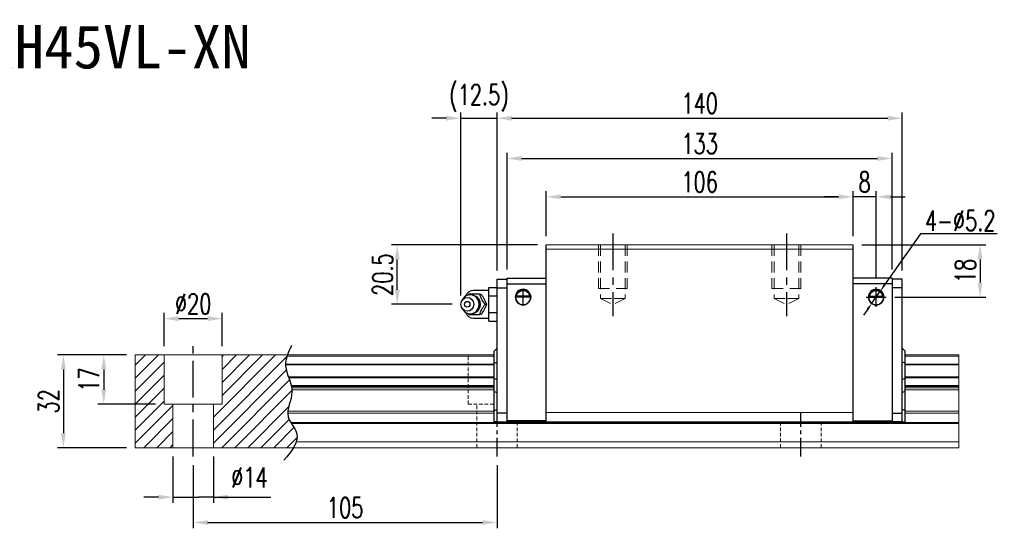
# Model space of a CAD drawing. Header units: millimetres. Extents: x 558 to 1098, y 594 to 1073.
# Tile 3 of 3: x 758 to 1098, y 594 to 769. Entities that reach past the tile are written whole.
import ezdxf
from ezdxf.enums import TextEntityAlignment as Align

# ---------------------------------------------------------------- set-up
doc = ezdxf.new("R2010")
doc.units = ezdxf.units.MM
doc.header["$PDSIZE"] = -1
for name, pattern in [('CENTER', [10.16, 6.35, -1.27, 1.27, -1.27]), ('DASHED', [0.75, 0.5, -0.25]), ('HIDDEN', [1.905, 1.27, -0.635])]:
    doc.linetypes.add(name, pattern=pattern)
for name, color, linetype in [('2', 7, 'Continuous'), ('CHA', 2, 'Continuous'), ('CL', 1, 'CENTER'), ('DIM', 4, 'Continuous'), ('HID', 2, 'DASHED'), ('OUT', 3, 'Continuous')]:
    doc.layers.add(name, color=color, linetype=linetype)
doc.styles.add('DIM-7', font='SIMPLEX.shx', dxfattribs={"width": 0.7, "bigfont": 'chineset.shx'})
doc.styles.add('T', font='kaiu.ttf')
doc.dimstyles.new('CNS', dxfattribs={"dimtxt": 3.5, "dimasz": 2.5, "dimexe": 1, "dimexo": 1.5, "dimgap": 0.09, "dimtad": 0, "dimdsep": 46, "dimtxsty": 'DIM-7', "dimcen": 0.09, "dimclrd": 1, "dimclre": 1, "dimclrt": 4, "dimadec": 0, "dimazin": 0, "dimtfac": 1, "dimtix": 1, "dimtmove": 2, "dimatfit": 3, "dimfxl": 1, "dimtvp": 0.971429, "dimtolj": 1, "dimarcsym": 0})
doc.dimstyles.new('CNSx1 (指線專用)', dxfattribs={"dimscale": 0.56, "dimtxt": 3.5, "dimasz": 2.5, "dimexe": 1, "dimexo": 1.5, "dimgap": 1, "dimtad": 1, "dimtih": 1, "dimtoh": 1, "dimdsep": 46, "dimtxsty": 'DIM-7', "dimcen": 0.09, "dimclrd": 256, "dimclre": 256, "dimclrt": 4, "dimadec": 0, "dimazin": 0, "dimtfac": 1, "dimtix": 1, "dimtmove": 1, "dimatfit": 3, "dimfxl": 1, "dimtvp": 0.971429, "dimtolj": 1, "dimarcsym": 0})

# ---------------------------------------------------------------- blocks, each defined once
blk = doc.blocks.new('*D14')
at = {"color": 7, "lineweight": -2}
for p, q in [((939.49, 694.74), (939.49, 710.33)), ((944.49, 708.33), (1040.49, 708.33)), ((1045.49, 694.74), (1045.49, 710.33))]:
    blk.add_line(p, q, dxfattribs=at)
at = {"color": 7}
for points in [[(944.49, 709.16), (944.49, 707.5), (939.49, 708.33)], [(1040.49, 709.16), (1040.49, 707.5), (1045.49, 708.33)]]:
    blk.add_solid(points, dxfattribs=at)
at = {"layer": 'DEFPOINTS', "color": 0}
for p in [(1045.49, 708.33), (939.49, 691.74), (1045.49, 691.74)]:
    blk.add_point(p, dxfattribs=at)
at = {"color": 7, "insert": (992.49, 713.43), "char_height": 7, "attachment_point": 5, "style": 'DIM-7'}
blk.add_mtext('\\A1;106', dxfattribs=at)
blk = doc.blocks.new('*D16')
at = {"color": 7, "lineweight": -2}
for p, q in [((1040.49, 708.33), (1035.49, 708.33)), ((1045.49, 694.74), (1045.49, 710.33)), ((1053.49, 708.33), (1045.49, 708.33)), ((1053.49, 680.16), (1053.49, 710.33)), ((1058.49, 708.33), (1063.49, 708.33))]:
    blk.add_line(p, q, dxfattribs=at)
at = {"color": 7}
for points in [[(1040.49, 709.16), (1040.49, 707.5), (1045.49, 708.33)], [(1058.49, 709.16), (1058.49, 707.5), (1053.49, 708.33)]]:
    blk.add_solid(points, dxfattribs=at)
at = {"layer": 'DEFPOINTS', "color": 0}
for p in [(1045.49, 708.33), (1045.49, 691.74), (1053.49, 677.16)]:
    blk.add_point(p, dxfattribs=at)
at = {"color": 7, "insert": (1049.49, 713.43), "char_height": 7, "attachment_point": 5, "style": 'DIM-7'}
blk.add_mtext('\\A1;8', dxfattribs=at)
blk = doc.blocks.new('*D17')
at = {"color": 7, "lineweight": -2}
for p, q in [((1048.49, 691.74), (1091.4, 691.74)), ((1089.4, 686.74), (1089.4, 678.74)), ((1059.91, 673.74), (1091.4, 673.74))]:
    blk.add_line(p, q, dxfattribs=at)
at = {"color": 7}
for points in [[(1088.56, 686.74), (1090.23, 686.74), (1089.4, 691.74)], [(1088.56, 678.74), (1090.23, 678.74), (1089.4, 673.74)]]:
    blk.add_solid(points, dxfattribs=at)
at = {"layer": 'DEFPOINTS', "color": 0}
for p in [(1045.49, 691.74), (1056.91, 673.74), (1089.4, 673.74)]:
    blk.add_point(p, dxfattribs=at)
at = {"color": 7, "insert": (1084.3, 682.74), "char_height": 7, "attachment_point": 5, "rotation": 90, "style": 'DIM-7'}
blk.add_mtext('\\A1;18', dxfattribs=at)
blk = doc.blocks.new('*D19')
at = {"color": 7, "lineweight": -2}
for p, q in [((817.49, 615.74), (817.49, 593.91)), ((922.49, 615.74), (922.49, 593.91)), ((822.49, 595.91), (917.49, 595.91))]:
    blk.add_line(p, q, dxfattribs=at)
at = {"color": 7}
for points in [[(822.49, 596.74), (822.49, 595.08), (817.49, 595.91)], [(917.49, 596.74), (917.49, 595.08), (922.49, 595.91)]]:
    blk.add_solid(points, dxfattribs=at)
at = {"layer": 'DEFPOINTS', "color": 0}
for p in [(817.49, 618.74), (922.49, 618.74), (922.49, 595.91)]:
    blk.add_point(p, dxfattribs=at)
at = {"color": 7, "insert": (869.99, 601.01), "char_height": 7, "attachment_point": 5, "style": 'DIM-7'}
blk.add_mtext('\\A1;105', dxfattribs=at)
blk = doc.blocks.new('*D20')
at = {"color": 7, "lineweight": -2}
for p, q in [((807.49, 656.74), (807.49, 668.29)), ((827.49, 656.74), (827.49, 668.29)), ((812.49, 666.29), (822.49, 666.29))]:
    blk.add_line(p, q, dxfattribs=at)
at = {"color": 7}
for points in [[(812.49, 667.12), (812.49, 665.45), (807.49, 666.29)], [(822.49, 667.12), (822.49, 665.45), (827.49, 666.29)]]:
    blk.add_solid(points, dxfattribs=at)
at = {"layer": 'DEFPOINTS', "color": 0}
for p in [(827.49, 666.29), (807.49, 653.74), (827.49, 653.74)]:
    blk.add_point(p, dxfattribs=at)
at = {"color": 7, "insert": (817.49, 671.39), "char_height": 7, "attachment_point": 5, "style": 'DIM-7'}
blk.add_mtext('\\A1;%%C20', dxfattribs=at)
blk = doc.blocks.new('*D21')
at = {"color": 7, "lineweight": -2}
for p, q in [((794.49, 653.74), (784.59, 653.74)), ((786.59, 648.74), (786.59, 641.74)), ((804.49, 636.74), (784.59, 636.74))]:
    blk.add_line(p, q, dxfattribs=at)
at = {"color": 7}
for points in [[(785.76, 648.74), (787.42, 648.74), (786.59, 653.74)], [(785.76, 641.74), (787.42, 641.74), (786.59, 636.74)]]:
    blk.add_solid(points, dxfattribs=at)
at = {"layer": 'DEFPOINTS', "color": 0}
for p in [(797.49, 653.74), (786.59, 636.74), (807.49, 636.74)]:
    blk.add_point(p, dxfattribs=at)
at = {"color": 7, "insert": (781.49, 645.24), "char_height": 7, "attachment_point": 5, "rotation": 90, "style": 'DIM-7'}
blk.add_mtext('\\A1;17', dxfattribs=at)
blk = doc.blocks.new('*D18')
at = {"color": 7, "lineweight": -2}
for p, q in [((794.49, 653.74), (770.63, 653.74)), ((772.63, 648.74), (772.63, 626.74)), ((794.49, 621.74), (770.63, 621.74))]:
    blk.add_line(p, q, dxfattribs=at)
at = {"color": 7}
for points in [[(771.8, 648.74), (773.46, 648.74), (772.63, 653.74)], [(771.8, 626.74), (773.46, 626.74), (772.63, 621.74)]]:
    blk.add_solid(points, dxfattribs=at)
at = {"layer": 'DEFPOINTS', "color": 0}
for p in [(797.49, 653.74), (772.63, 621.74), (797.49, 621.74)]:
    blk.add_point(p, dxfattribs=at)
at = {"color": 7, "insert": (767.53, 637.74), "char_height": 7, "attachment_point": 5, "rotation": 90, "style": 'DIM-7'}
blk.add_mtext('\\A1;32', dxfattribs=at)
blk = doc.blocks.new('*D22')
at = {"layer": 'DEFPOINTS', "color": 0}
for p in [(1058.99, 721.58), (925.99, 680.24), (1058.99, 680.24)]:
    blk.add_point(p, dxfattribs=at)
at = {"layer": 'DIM', "color": 7, "lineweight": -2}
for p, q in [((925.99, 683.24), (925.99, 723.58)), ((930.99, 721.58), (1053.99, 721.58)), ((1058.99, 683.24), (1058.99, 723.58))]:
    blk.add_line(p, q, dxfattribs=at)
at = {"layer": 'DIM', "color": 7}
for points in [[(930.99, 722.41), (930.99, 720.75), (925.99, 721.58)], [(1053.99, 722.41), (1053.99, 720.75), (1058.99, 721.58)]]:
    blk.add_solid(points, dxfattribs=at)
at = {"layer": 'DIM', "color": 7, "insert": (992.49, 726.68), "char_height": 7, "attachment_point": 5, "style": 'DIM-7'}
blk.add_mtext('\\A1;133', dxfattribs=at)
blk = doc.blocks.new('*D26')
at = {"color": 7, "lineweight": -2}
for p, q in [((810.49, 618.74), (810.49, 602.65)), ((824.49, 618.74), (824.49, 602.65)), ((805.49, 604.65), (800.49, 604.65)), ((810.49, 604.65), (815.49, 604.65)), ((815.49, 604.65), (819.49, 604.65)), ((824.49, 604.65), (819.49, 604.65)), ((824.49, 604.65), (844.35, 604.65)), ((829.49, 604.65), (834.49, 604.65))]:
    blk.add_line(p, q, dxfattribs=at)
at = {"color": 7}
for points in [[(805.49, 605.48), (805.49, 603.82), (810.49, 604.65)], [(829.49, 605.48), (829.49, 603.82), (824.49, 604.65)]]:
    blk.add_solid(points, dxfattribs=at)
at = {"layer": 'DEFPOINTS', "color": 0}
for p in [(810.49, 621.74), (824.49, 621.74), (824.49, 604.65)]:
    blk.add_point(p, dxfattribs=at)
at = {"color": 7, "insert": (836.92, 611.45), "char_height": 7, "attachment_point": 5, "style": 'DIM-7'}
blk.add_mtext('\\A1;%%C14', dxfattribs=at)
blk = doc.blocks.new('*D96')
at = {"layer": 'DEFPOINTS', "color": 0}
for p in [(1062.49, 735.48), (922.49, 679.89), (1062.49, 679.89)]:
    blk.add_point(p, dxfattribs=at)
at = {"layer": 'DIM', "color": 7, "lineweight": -2}
for p, q in [((922.49, 682.89), (922.49, 737.48)), ((927.49, 735.48), (1057.49, 735.48)), ((1062.49, 682.89), (1062.49, 737.48))]:
    blk.add_line(p, q, dxfattribs=at)
at = {"layer": 'DIM', "color": 7}
for points in [[(927.49, 736.31), (927.49, 734.64), (922.49, 735.48)], [(1057.49, 736.31), (1057.49, 734.64), (1062.49, 735.48)]]:
    blk.add_solid(points, dxfattribs=at)
at = {"layer": 'DIM', "color": 7, "insert": (992.49, 740.58), "char_height": 7, "attachment_point": 5, "style": 'DIM-7'}
blk.add_mtext('\\A1;140', dxfattribs=at)
blk = doc.blocks.new('*D97')
at = {"layer": 'DEFPOINTS', "color": 0}
for p in [(888.01, 691.74), (939.49, 691.74), (909.99, 671.24)]:
    blk.add_point(p, dxfattribs=at)
at = {"layer": 'DIM', "color": 7, "lineweight": -2}
for p, q in [((936.49, 691.74), (886.01, 691.74)), ((888.01, 676.24), (888.01, 686.74)), ((906.99, 671.24), (886.01, 671.24))]:
    blk.add_line(p, q, dxfattribs=at)
at = {"layer": 'DIM', "color": 7}
for points in [[(887.17, 686.74), (888.84, 686.74), (888.01, 691.74)], [(887.17, 676.24), (888.84, 676.24), (888.01, 671.24)]]:
    blk.add_solid(points, dxfattribs=at)
at = {"layer": 'DIM', "color": 7, "insert": (882.91, 681.49), "char_height": 7, "attachment_point": 5, "rotation": 90, "style": 'DIM-7'}
blk.add_mtext('\\A1;20.5', dxfattribs=at)
blk = doc.blocks.new('*D98')
at = {"color": 7, "lineweight": -2}
for p, q in [((904.99, 735.48), (899.99, 735.48)), ((909.99, 674.22), (909.99, 737.48)), ((909.99, 735.48), (922.49, 735.48)), ((922.49, 682.89), (922.49, 737.48)), ((927.49, 735.48), (932.49, 735.48))]:
    blk.add_line(p, q, dxfattribs=at)
at = {"color": 7}
for points in [[(904.99, 736.31), (904.99, 734.64), (909.99, 735.48)], [(927.49, 736.31), (927.49, 734.64), (922.49, 735.48)]]:
    blk.add_solid(points, dxfattribs=at)
at = {"layer": 'DEFPOINTS', "color": 0}
for p in [(922.49, 735.48), (922.49, 679.89), (909.99, 671.22)]:
    blk.add_point(p, dxfattribs=at)
at = {"color": 7, "insert": (916.24, 742.41), "char_height": 7, "attachment_point": 5, "style": 'DIM-7'}
blk.add_mtext('\\A1;(12.5)', dxfattribs=at)
blk = doc.blocks.new('*D148')
at = {"color": 0, "lineweight": -2}
for p, q in [((1068.82, 695.59), (1056.42, 677.91)), ((1095.25, 695.59), (1068.82, 695.59)), ((1051.99, 671.61), (1054.98, 675.86)), ((1050.56, 669.56), (1049.12, 667.51))]:
    blk.add_line(p, q, dxfattribs=at)
at = {"color": 0}
for points in [[(1056.08, 678.15), (1056.76, 677.67), (1054.98, 675.86)], [(1050.22, 669.8), (1050.9, 669.32), (1051.99, 671.61)]]:
    blk.add_solid(points, dxfattribs=at)
at = {"layer": 'DEFPOINTS', "color": 0}
for p in [(1054.98, 675.86), (1051.99, 671.61)]:
    blk.add_point(p, dxfattribs=at)
at = {"color": 0, "insert": (1082.54, 700.09), "char_height": 3.5, "attachment_point": 5, "style": 'DIM-7'}
blk.add_mtext('\\A1;{\\H2x;4-∅5.2}', dxfattribs=at)

msp = doc.modelspace()

# ---------------------------------------------------------------- hatches: boundary and pattern name
at = {"layer": 'DIM'}
h = msp.add_hatch(dxfattribs=at)
h.set_pattern_fill('ANSI31', color=0, style=0)
h.set_pattern_definition([(45, (493.5384, 480.9535), (-2.245064, 2.245064), [])])
edge = h.paths.add_edge_path()
edge.add_spline(control_points=[(850.388, 646.166), (849.924, 647.467), (849.462, 648.843), (849.419, 650.22), (849.418, 650.305)], knot_values=[7.0410379, 7.0410379, 7.0410379, 7.0410379, 11.0834181, 11.3490412, 11.3490412, 11.3490412, 11.3490412], degree=3, periodic=0)
edge.add_spline(control_points=[(849.418, 650.305), (849.416, 650.403), (849.417, 650.501), (849.42, 650.599)], knot_values=[6.7346274, 6.7346274, 6.7346274, 6.7346274, 7.0410379, 7.0410379, 7.0410379, 7.0410379], degree=3, periodic=0)
edge.add_spline(control_points=[(849.42, 650.599), (849.444, 651.503), (849.634, 652.407), (849.92, 653.311)], knot_values=[3.908874, 3.908874, 3.908874, 3.908874, 6.7346274, 6.7346274, 6.7346274, 6.7346274], degree=3, periodic=0)
edge.add_spline(control_points=[(849.92, 653.311), (849.965, 653.452), (850.012, 653.594), (850.062, 653.735)], knot_values=[3.466366, 3.466366, 3.466366, 3.466366, 3.908874, 3.908874, 3.908874, 3.908874], degree=3, periodic=0)
edge.add_line((850.058, 653.735), (827.487, 653.735))
edge.add_line((827.487, 653.735), (827.487, 636.735))
edge.add_line((827.487, 636.735), (824.487, 636.735))
edge.add_line((824.487, 636.735), (824.487, 621.735))
edge.add_line((824.487, 621.735), (852.129, 621.735))
edge.add_spline(control_points=[(852.129, 621.735), (852.533, 622.406), (852.865, 623.073), (853.09, 623.735)], knot_values=[35.0876755, 35.0876755, 35.0876755, 35.0876755, 37.2888756, 37.2888756, 37.2888756, 37.2888756], degree=3, periodic=0)
edge.add_spline(control_points=[(853.09, 623.735), (853.448, 624.789), (853.63, 626.912), (852.13, 628.961), (851.45, 630.028)], knot_values=[27.949439, 27.949439, 27.949439, 27.949439, 31.4503537, 35.0876755, 35.0876755, 35.0876755, 35.0876755], degree=3, periodic=0)
edge.add_spline(control_points=[(851.45, 630.028), (851.375, 630.146), (851.301, 630.264), (851.229, 630.382)], knot_values=[27.5490533, 27.5490533, 27.5490533, 27.5490533, 27.949439, 27.949439, 27.949439, 27.949439], degree=3, periodic=0)
edge.add_spline(control_points=[(851.229, 630.382), (850.827, 631.04), (850.263, 632.12), (850.15, 633.254), (850.155, 633.693)], knot_values=[23.9494384, 23.9494384, 23.9494384, 23.9494384, 26.1777675, 27.5490533, 27.5490533, 27.5490533, 27.5490533], degree=3, periodic=0)
edge.add_spline(control_points=[(850.155, 633.693), (850.157, 633.927), (850.173, 634.162), (850.2, 634.4)], knot_values=[23.2175338, 23.2175338, 23.2175338, 23.2175338, 23.9494384, 23.9494384, 23.9494384, 23.9494384], degree=3, periodic=0)
edge.add_spline(control_points=[(850.2, 634.4), (850.443, 636.541), (851.688, 639.036), (851.613, 641.452), (851.597, 641.674)], knot_values=[15.9420699, 15.9420699, 15.9420699, 15.9420699, 22.5462419, 23.2175338, 23.2175338, 23.2175338, 23.2175338], degree=3, periodic=0)
edge.add_spline(control_points=[(851.597, 641.674), (851.579, 641.91), (851.55, 642.146), (851.513, 642.381)], knot_values=[15.228195, 15.228195, 15.228195, 15.228195, 15.9420699, 15.9420699, 15.9420699, 15.9420699], degree=3, periodic=0)
edge.add_spline(control_points=[(851.513, 642.381), (851.486, 642.548), (851.454, 642.715), (851.419, 642.882)], knot_values=[14.7203513, 14.7203513, 14.7203513, 14.7203513, 15.228195, 15.228195, 15.228195, 15.228195], degree=3, periodic=0)
edge.add_spline(control_points=[(851.419, 642.882), (851.399, 642.975), (851.378, 643.068), (851.356, 643.16)], knot_values=[14.4372251, 14.4372251, 14.4372251, 14.4372251, 14.7203513, 14.7203513, 14.7203513, 14.7203513], degree=3, periodic=0)
edge.add_spline(control_points=[(851.356, 643.16), (851.139, 644.072), (850.815, 644.974), (850.493, 645.872)], knot_values=[11.6531458, 11.6531458, 11.6531458, 11.6531458, 14.4372251, 14.4372251, 14.4372251, 14.4372251], degree=3, periodic=0)
edge.add_spline(control_points=[(850.493, 645.872), (850.458, 645.97), (850.423, 646.068), (850.388, 646.166)], knot_values=[11.3490412, 11.3490412, 11.3490412, 11.3490412, 11.6531458, 11.6531458, 11.6531458, 11.6531458], degree=3, periodic=0)
edge.add_line((850.388, 646.166), (850.388, 646.166))
h.paths.add_polyline_path([(807.487, 653.735), (797.487, 653.735), (797.487, 621.735), (810.487, 621.735), (810.487, 636.735), (807.487, 636.735)])

# ---------------------------------------------------------------- linework, layer by layer
at = {"linetype": 'Continuous', "lineweight": 15}
for p, q in [((851.229, 630.382), (1082.006, 630.382)), ((851.45, 630.028), (1082.006, 630.028)), ((939.487, 630.635), (1045.487, 630.635))]:
    msp.add_line(p, q, dxfattribs=at)
at = {"layer": '2', "color": 0, "linetype": 'Continuous'}
for p, q in [((939.487, 630.635), (939.487, 691.735)), ((1045.487, 630.635), (1045.487, 691.735)), ((922.487, 679.885), (925.987, 679.885)), ((922.487, 676.885), (922.487, 679.885)), ((925.987, 680.235), (939.487, 680.235)), ((925.987, 630.635), (925.987, 680.235)), ((925.987, 678.335), (939.487, 678.335)), ((1058.987, 680.235), (1045.487, 680.235)), ((1058.987, 678.335), (1045.487, 678.335)), ((1058.987, 680.235), (1058.987, 630.635)), ((1062.487, 679.885), (1058.987, 679.885)), ((1062.487, 676.885), (1062.487, 679.885)), ((919.687, 676.035), (914.404, 676.035)), ((919.687, 677.009), (922.487, 677.009)), ((919.687, 674.122), (919.687, 677.009)), ((919.687, 674.122), (922.487, 674.122)), ((919.687, 668.349), (919.687, 674.122)), ((922.487, 630.635), (922.487, 676.885)), ((922.487, 676.885), (925.987, 676.885)), ((933.796, 674.01), (929.178, 674.01)), ((933.767, 674.035), (929.206, 674.035)), ((1051.178, 674.01), (1055.796, 674.01)), ((1051.206, 674.035), (1055.767, 674.035)), ((1062.487, 676.885), (1058.987, 676.885)), ((1062.487, 633.635), (1062.487, 676.885)), ((910.784, 673.194), (910.42, 672.66)), ((910.42, 669.811), (910.784, 669.276)), ((919.687, 665.462), (919.687, 668.349)), ((919.687, 668.349), (922.487, 668.349)), ((914.404, 666.435), (919.687, 666.435)), ((919.687, 665.462), (922.487, 665.462)), ((921.487, 655.035), (922.487, 656.035)), ((921.487, 650.888), (921.487, 655.035)), ((1063.487, 655.035), (1062.487, 656.035)), ((1063.487, 650.888), (1063.487, 655.035)), ((921.487, 650.888), (922.487, 651.252)), ((921.487, 645.583), (921.487, 650.888)), ((1063.487, 650.888), (1062.487, 651.252)), ((1063.487, 645.583), (1063.487, 650.888)), ((921.487, 645.583), (922.487, 645.219)), ((921.487, 641.114), (921.487, 645.583)), ((1063.487, 645.583), (1062.487, 645.219)), ((1063.487, 641.114), (1063.487, 645.583)), ((921.487, 634.524), (921.487, 641.114)), ((921.487, 641.114), (922.487, 640.75)), ((1063.487, 641.114), (1062.487, 640.75)), ((1063.487, 634.524), (1063.487, 641.114)), ((921.487, 634.524), (922.487, 634.938)), ((921.487, 630.635), (921.487, 634.524)), ((925.987, 633.635), (922.487, 633.635)), ((1058.987, 633.635), (1062.487, 633.635)), ((1063.487, 634.524), (1062.487, 634.938)), ((1062.487, 630.635), (1062.487, 633.635)), ((1063.487, 630.635), (1063.487, 634.524)), ((922.487, 630.635), (921.487, 630.635)), ((922.487, 630.635), (925.987, 630.635)), ((939.487, 631.034), (925.987, 631.034)), ((925.987, 630.635), (939.487, 630.635)), ((1045.487, 631.034), (1058.987, 631.034)), ((1058.987, 630.635), (1045.487, 630.635)), ((1062.487, 630.635), (1058.987, 630.635)), ((1062.487, 630.635), (1063.487, 630.635))]:
    msp.add_line(p, q, dxfattribs=at)
for centre, radius, start, end in [((914.404, 673.035), 3, 89.99998, 161.42204), ((931.487, 673.735), 2.7, 90, 270), ((931.487, 673.735), 2.6, 90, 270), ((931.487, 673.735), 2.7, 270, 90), ((931.487, 673.735), 2.6, 270, 90), ((1053.487, 673.735), 2.7, 90, 270), ((1053.487, 673.735), 2.6, 90, 270), ((1053.487, 673.735), 2.7, 270, 90), ((1053.487, 673.735), 2.6, 270, 90), ((914.404, 669.435), 3, 198.57796, 270.00002)]:
    msp.add_arc(centre, radius, start, end, dxfattribs=at)
at = {"layer": '2', "color": 0, "linetype": 'Continuous', "extrusion": (0, 0, -1)}
for centre, start, end in [((-931.487, 673.735), 7.49472, 90), ((-931.487, 673.735), 90, 172.50528), ((-1053.487, 673.735), 7.49472, 90), ((-1053.487, 673.735), 90, 172.50528)]:
    msp.add_arc(centre, 2.3, start, end, dxfattribs=at)
at = {"layer": '2', "color": 0, "linetype": 'Continuous'}
for centre, major_axis, start_param, end_param in [((913.237, 671.235), (0, -3.3), 3.1415926, 4.0769035), ((913.237, 671.235), (0, -3.3), 0, 3.1415927), ((914.052, 671.235), (0, -2.962), 0.4233297, 2.6987264), ((913.237, 671.235), (0, -3.3), 5.3479724, 6.2831853)]:
    msp.add_ellipse(centre, major_axis=major_axis, ratio=0.9238797, start_param=start_param, end_param=end_param, dxfattribs=at)
for major_axis in [(0, -2.4), (0, -1)]:
    msp.add_ellipse((912.204, 671.235), major_axis=major_axis, ratio=0.9238797, dxfattribs=at)
for points, degree in [([(912.794, 674.735), (912.706, 674.621), (912.618, 674.505), (912.53, 674.388)], 3), ([(916.528, 674.735), (916.943, 674.735)], 1), ([(929.206, 674.035), (929.197, 674.027), (929.187, 674.019), (929.178, 674.01)], 3), ([(933.796, 674.01), (933.786, 674.019), (933.777, 674.027), (933.767, 674.035)], 3), ([(1051.178, 674.01), (1051.187, 674.019), (1051.197, 674.027), (1051.206, 674.035)], 3), ([(1055.767, 674.035), (1055.777, 674.027), (1055.786, 674.019), (1055.796, 674.01)], 3), ([(918.395, 671.235), (918.809, 671.235)], 1), ([(912.55, 668.057), (912.631, 667.949), (912.713, 667.842), (912.794, 667.736)], 3), ([(913.259, 667.957), (913.316, 667.953), (913.373, 667.952), (913.43, 667.952)], 3), ([(916.943, 667.735), (916.528, 667.735)], 1)]:
    msp.add_open_spline(points, degree=degree, dxfattribs=at)
for points, knots in [([(916.528, 674.735), (915.809, 674.735), (915.041, 674.735), (913.733, 674.735), (913.247, 674.735), (912.794, 674.735)], [0, 0, 0, 0, 0.5, 0.5, 1, 1, 1, 1]), ([(916.537, 671.235), (916.537, 671.486), (916.481, 671.983), (916.224, 672.71), (915.796, 673.368), (915.221, 673.912), (914.536, 674.301), (913.856, 674.506), (913.419, 674.525), (913.237, 674.517)], [0, 0, 0, 0, 0.1424122, 0.2912277, 0.4421098, 0.5939693, 0.7455107, 0.8956214, 1, 1, 1, 1]), ([(918.395, 671.236), (918.129, 671.581), (917.862, 671.936), (917.445, 672.565), (917.284, 672.833), (917.015, 673.361), (916.904, 673.623), (916.701, 674.17), (916.612, 674.455), (916.528, 674.735)], [0, 0, 0, 0, 0.316279, 0.316279, 0.5305075, 0.5305075, 0.7443494, 0.7443494, 1, 1, 1, 1]), ([(916.943, 674.735), (917.355, 674.188), (917.753, 673.603), (918.406, 672.381), (918.637, 671.786), (918.809, 671.236)], [0, 0, 0, 0, 0.5, 0.5, 1, 1, 1, 1]), ([(929.178, 674.01), (929.205, 674.242), (929.266, 674.47), (929.438, 674.875), (929.55, 675.06), (929.866, 675.461), (930.093, 675.656), (930.513, 675.9), (930.694, 675.979), (931.008, 676.066), (931.129, 676.09), (931.332, 676.111), (931.409, 676.115), (931.487, 676.115)], [0, 0, 0, 0, 0.187135, 0.187135, 0.3722972, 0.3722972, 0.651232, 0.651232, 0.8354912, 0.8354912, 0.9393137, 0.9393137, 1, 1, 1, 1]), ([(931.487, 676.115), (931.613, 676.115), (931.74, 676.104), (932.035, 676.053), (932.199, 676.004), (932.638, 675.821), (932.894, 675.648), (933.286, 675.255), (933.438, 675.048), (933.649, 674.628), (933.722, 674.42), (933.778, 674.14), (933.788, 674.076), (933.796, 674.01)], [0, 0, 0, 0, 0.0998047, 0.0998047, 0.2515472, 0.2515472, 0.5439534, 0.5439534, 0.769985, 0.769985, 0.9482846, 0.9482846, 1, 1, 1, 1]), ([(1053.487, 676.115), (1053.361, 676.115), (1053.233, 676.104), (1052.938, 676.053), (1052.775, 676.004), (1052.336, 675.821), (1052.08, 675.648), (1051.688, 675.255), (1051.535, 675.048), (1051.324, 674.628), (1051.251, 674.42), (1051.196, 674.14), (1051.185, 674.076), (1051.178, 674.01)], [0, 0, 0, 0, 0.0998047, 0.0998047, 0.2515472, 0.2515472, 0.5439534, 0.5439534, 0.769985, 0.769985, 0.9482846, 0.9482846, 1, 1, 1, 1]), ([(1055.796, 674.01), (1055.769, 674.242), (1055.707, 674.47), (1055.535, 674.875), (1055.424, 675.06), (1055.108, 675.461), (1054.88, 675.656), (1054.46, 675.9), (1054.279, 675.979), (1053.966, 676.066), (1053.844, 676.09), (1053.642, 676.111), (1053.564, 676.115), (1053.487, 676.115)], [0, 0, 0, 0, 0.187135, 0.187135, 0.3722972, 0.3722972, 0.651232, 0.651232, 0.8354912, 0.8354912, 0.9393137, 0.9393137, 1, 1, 1, 1]), ([(913.578, 667.958), (913.626, 667.961), (913.921, 667.988), (914.453, 668.14), (915.113, 668.486), (915.675, 668.97), (916.114, 669.564), (916.413, 670.242), (916.524, 670.816), (916.537, 671.149), (916.537, 671.235)], [0, 0, 0, 0, 0.0297339, 0.1848987, 0.3380427, 0.4898314, 0.6411412, 0.7929758, 0.9463445, 1, 1, 1, 1]), ([(916.528, 667.736), (916.632, 668.081), (916.742, 668.436), (916.996, 669.065), (917.122, 669.333), (917.416, 669.861), (917.584, 670.123), (917.964, 670.67), (918.179, 670.955), (918.395, 671.235)], [0, 0, 0, 0, 0.316279, 0.316279, 0.5305075, 0.5305075, 0.7443494, 0.7443494, 1, 1, 1, 1]), ([(918.809, 671.235), (918.638, 670.688), (918.412, 670.103), (917.761, 668.881), (917.358, 668.286), (916.943, 667.736)], [0, 0, 0, 0, 0.5, 0.5, 1, 1, 1, 1]), ([(912.794, 667.735), (913.254, 667.735), (913.747, 667.735), (915.096, 667.735), (915.819, 667.735), (916.528, 667.735)], [0, 0, 0, 0, 0.5, 0.5, 1, 1, 1, 1])]:
    msp.add_open_spline(points, degree=3, knots=knots, dxfattribs=at)
at = {"layer": 'CL', "color": 0, "ltscale": 2}
for p, q in [((962.487, 695.735), (962.487, 667.11)), ((1022.487, 695.735), (1022.487, 667.11)), ((817.487, 618.735), (817.487, 656.735))]:
    msp.add_line(p, q, dxfattribs=at)
at = {"layer": 'CL', "color": 0}
for p, q in [((922.487, 618.735), (922.487, 633.885)), ((1027.487, 618.735), (1027.487, 633.885))]:
    msp.add_line(p, q, dxfattribs=at)
at = {"layer": 'DIM', "color": 0}
for p, q in [((1053.487, 670.313), (1053.487, 677.158)), ((934.376, 673.735), (928.597, 673.735)), ((931.487, 670.846), (931.487, 676.625)), ((1050.064, 673.735), (1056.909, 673.735))]:
    msp.add_line(p, q, dxfattribs=at)
msp.add_open_spline([(851.477, 657.063), (850.392, 654.725), (847.927, 649.408), (853.641, 641.326), (848.212, 632.923), (855.759, 625.729), (851.502, 620.586), (848.842, 617.371)], degree=3, knots=[0, 0, 0, 0, 7.306661, 16.6133617, 25.3207242, 31.5867608, 42.0326146, 42.0326146, 42.0326146, 42.0326146], dxfattribs=at)
at = {"layer": 'HID', "color": 0, "linetype": 'HIDDEN', "lineweight": 0, "ltscale": 3}
for p, q in [((958.237, 673.235), (962.487, 671.11)), ((966.737, 673.235), (962.487, 671.11)), ((1018.237, 673.235), (1022.487, 671.11)), ((1026.737, 673.235), (1022.487, 671.11))]:
    msp.add_line(p, q, dxfattribs=at)
at = {"layer": 'HID', "color": 0, "linetype": 'HIDDEN', "lineweight": 0}
for p, q in [((912.487, 636.735), (912.487, 653.735)), ((912.487, 636.735), (921.487, 636.735)), ((915.487, 621.735), (915.487, 636.735)), ((929.487, 621.735), (929.487, 630.635)), ((1020.487, 621.735), (1020.487, 630.635)), ((1034.487, 621.735), (1034.487, 630.635))]:
    msp.add_line(p, q, dxfattribs=at)
at = {"layer": 'HID', "color": 0, "linetype": 'HIDDEN', "lineweight": 0, "ltscale": 3}
for points in [[(957.487, 691.735), (957.487, 676.735), (962.487, 676.735)], [(958.237, 691.735), (958.237, 673.235), (962.487, 673.235)], [(966.737, 691.735), (966.737, 673.235), (962.487, 673.235)], [(967.487, 691.735), (967.487, 676.735), (962.487, 676.735)], [(1017.487, 691.735), (1017.487, 676.735), (1022.487, 676.735)], [(1018.237, 691.735), (1018.237, 673.235), (1022.487, 673.235)], [(1026.737, 691.735), (1026.737, 673.235), (1022.487, 673.235)], [(1027.487, 691.735), (1027.487, 676.735), (1022.487, 676.735)]]:
    msp.add_lwpolyline(points, dxfattribs=at)
at = {"layer": 'OUT', "color": 0, "linetype": 'Continuous', "lineweight": 15}
for p, q in [((1045.487, 691.735), (939.487, 691.735)), ((1045.487, 690.235), (939.487, 690.235)), ((797.487, 653.735), (921.487, 653.735)), ((797.487, 653.311), (797.487, 653.735)), ((797.487, 650.599), (797.487, 653.311)), ((807.487, 636.735), (807.487, 653.735)), ((827.487, 636.735), (827.487, 653.735)), ((849.92, 653.311), (921.487, 653.311)), ((1063.487, 653.735), (1082.006, 653.735)), ((1063.487, 653.311), (1082.006, 653.311)), ((1082.006, 653.311), (1082.006, 653.735)), ((1082.006, 650.599), (1082.006, 653.311)), ((797.487, 650.305), (797.487, 650.599)), ((797.487, 646.166), (797.487, 650.305)), ((849.418, 650.305), (921.487, 650.305)), ((849.42, 650.599), (921.487, 650.599)), ((1063.487, 650.599), (1082.006, 650.599)), ((1063.487, 650.305), (1082.006, 650.305)), ((1082.006, 650.305), (1082.006, 650.599)), ((1082.006, 646.166), (1082.006, 650.305)), ((797.487, 645.872), (797.487, 646.166)), ((797.487, 643.16), (797.487, 645.872)), ((797.487, 642.882), (797.487, 643.16)), ((850.388, 646.166), (921.487, 646.166)), ((850.493, 645.872), (921.487, 645.872)), ((851.356, 643.16), (921.487, 643.16)), ((1063.487, 646.166), (1082.006, 646.166)), ((1063.487, 645.872), (1082.006, 645.872)), ((1063.487, 643.16), (1082.006, 643.16)), ((1082.006, 645.872), (1082.006, 646.166)), ((1082.006, 643.16), (1082.006, 645.872)), ((1082.006, 642.882), (1082.006, 643.16)), ((797.487, 642.381), (797.487, 642.882)), ((797.487, 641.674), (797.487, 642.381)), ((797.487, 634.4), (797.487, 641.674)), ((851.419, 642.882), (921.487, 642.882)), ((851.513, 642.381), (921.487, 642.381)), ((851.597, 641.674), (921.487, 641.674)), ((1063.487, 642.882), (1082.006, 642.882)), ((1063.487, 642.381), (1082.006, 642.381)), ((1063.487, 641.674), (1082.006, 641.674)), ((1082.006, 642.381), (1082.006, 642.882)), ((1082.006, 641.674), (1082.006, 642.381)), ((1082.006, 634.4), (1082.006, 641.674)), ((807.487, 636.735), (827.487, 636.735)), ((810.487, 621.735), (810.487, 636.735)), ((824.487, 621.735), (824.487, 636.735)), ((797.487, 633.693), (797.487, 634.4)), ((797.487, 630.382), (797.487, 633.693)), ((850.155, 633.693), (921.487, 633.693)), ((850.2, 634.4), (921.487, 634.4)), ((1045.487, 633.885), (939.487, 633.885)), ((1063.487, 634.4), (1082.006, 634.4)), ((1063.487, 633.693), (1082.006, 633.693)), ((1082.006, 633.693), (1082.006, 634.4)), ((1082.006, 630.382), (1082.006, 633.693)), ((797.487, 630.028), (797.487, 630.382)), ((797.487, 623.735), (797.487, 630.028)), ((1082.006, 630.028), (1082.006, 630.382)), ((1082.006, 623.735), (1082.006, 630.028)), ((797.487, 621.735), (797.487, 623.735)), ((853.09, 623.735), (1082.006, 623.735)), ((1082.006, 621.735), (1082.006, 623.735)), ((797.487, 621.735), (1082.006, 621.735))]:
    msp.add_line(p, q, dxfattribs=at)

# ---------------------------------------------------------------- texts
at = {"layer": 'CHA', "color": 7, "style": 'T'}
msp.add_text('TRH45VL-XN', height=15, dxfattribs=at).set_placement((786.37, 760.041), align=Align.MIDDLE)

# ---------------------------------------------------------------- dimensions: what is measured, and where the dimension line sits
at = {"color": 0}
for base, p1, p2, text, override, picture, middle in [((922.487, 735.476), (909.987, 671.219), (922.487, 679.885), '(<>)', {"dimscale": 2, "dimgap": 0.8, "dimtad": 1, "dimclrd": 7, "dimclre": 7, "dimclrt": 7, "dimadec": 2, "dimazin": 2, "dimtmove": 1}, '*D98', (916.237, 742.409)), ((827.487, 666.286), (807.487, 653.735), (827.487, 653.735), '%%C<>', {"dimscale": 2, "dimgap": 0.8, "dimtad": 1, "dimclrd": 7, "dimclre": 7, "dimclrt": 7, "dimtmove": 1}, '*D20', (817.487, 671.386))]:
    dim = msp.add_linear_dim(base=base, p1=p1, p2=p2, text=text, dimstyle='CNS', override=override, dxfattribs=at)
    dim.commit()
    dim.dimension.update_dxf_attribs({"geometry": picture, "text_midpoint": middle})
for base, p1, p2, override, picture, middle in [((1045.487, 708.33), (939.487, 691.735), (1045.487, 691.735), {"dimscale": 2, "dimgap": 0.8, "dimtad": 1, "dimclrd": 7, "dimclre": 7, "dimclrt": 7, "dimadec": 2, "dimazin": 2, "dimtmove": 1}, '*D14', (992.487, 713.43)), ((1045.487, 708.33), (1053.487, 677.158), (1045.487, 691.735), {"dimscale": 2, "dimgap": 0.8, "dimtad": 1, "dimclrd": 7, "dimclre": 7, "dimclrt": 7, "dimadec": 2, "dimazin": 2, "dimtmove": 1}, '*D16', (1049.487, 713.43)), ((922.487, 595.909), (817.487, 618.735), (922.487, 618.735), {"dimscale": 2, "dimgap": 0.8, "dimtad": 1, "dimclrd": 7, "dimclre": 7, "dimclrt": 7, "dimtmove": 1}, '*D19', (869.987, 601.009))]:
    dim = msp.add_linear_dim(base=base, p1=p1, p2=p2, dimstyle='CNS', override=override, dxfattribs=at)
    dim.commit()
    dim.dimension.update_dxf_attribs({"geometry": picture, "text_midpoint": middle})
at = {"color": 7}
dim = msp.add_diameter_dim_2p(p1=(1051.993, 671.607), p2=(1054.98, 675.864), text='{\\H2x;4-<>}', dimstyle='CNSx1 (指線專用)', override={"dimscale": 1, "dimclrd": 0, "dimclre": 0, "dimclrt": 0}, dxfattribs=at)
dim.commit()
dim.dimension.update_dxf_attribs({"geometry": '*D148', "text_midpoint": (1068.821, 695.586), "dimtype": 163})
at = {"color": 0}
for base, p1, p2, override, picture, middle in [((1089.395, 673.735), (1045.487, 691.735), (1056.909, 673.735), {"dimscale": 2, "dimgap": 0.8, "dimtad": 1, "dimclrd": 7, "dimclre": 7, "dimclrt": 7, "dimadec": 2, "dimazin": 2, "dimtmove": 1}, '*D17', (1084.295, 682.735)), ((772.629, 621.735), (797.487, 653.735), (797.487, 621.735), {"dimscale": 2, "dimgap": 0.8, "dimtad": 1, "dimclrd": 7, "dimclre": 7, "dimclrt": 7, "dimtmove": 1}, '*D18', (767.529, 637.735)), ((786.589, 636.735), (797.487, 653.735), (807.487, 636.735), {"dimscale": 2, "dimgap": 0.8, "dimtad": 1, "dimclrd": 7, "dimclre": 7, "dimclrt": 7, "dimtmove": 1}, '*D21', (781.489, 645.235))]:
    dim = msp.add_linear_dim(base=base, p1=p1, p2=p2, angle=90, dimstyle='CNS', override=override, dxfattribs=at)
    dim.commit()
    dim.dimension.update_dxf_attribs({"geometry": picture, "text_midpoint": middle})
dim = msp.add_linear_dim(base=(824.487, 604.652), p1=(810.487, 621.735), p2=(824.487, 621.735), angle=180, text='%%C<>', dimstyle='CNS', override={"dimscale": 2, "dimgap": 0.8, "dimclrd": 7, "dimclre": 7, "dimclrt": 7, "dimtmove": 0}, dxfattribs=at)
dim.commit()
dim.dimension.update_dxf_attribs({"geometry": '*D26', "text_midpoint": (836.92, 604.652), "dimtype": 160})
at = {"layer": 'DIM', "color": 0}
for base, p1, p2, angle, picture, middle in [((1062.487, 735.476), (922.487, 679.885), (1062.487, 679.885), 180, '*D96', (992.487, 740.576)), ((888.006, 691.735), (909.987, 671.235), (939.487, 691.735), 90, '*D97', (882.906, 681.485))]:
    dim = msp.add_linear_dim(base=base, p1=p1, p2=p2, angle=angle, dimstyle='CNS', override={"dimscale": 2, "dimgap": 0.8, "dimtad": 1, "dimclrd": 7, "dimclre": 7, "dimclrt": 7, "dimtmove": 1}, dxfattribs=at)
    dim.commit()
    dim.dimension.update_dxf_attribs({"geometry": picture, "text_midpoint": middle})
dim = msp.add_linear_dim(base=(1058.987, 721.581), p1=(925.987, 680.235), p2=(1058.987, 680.235), dimstyle='CNS', override={"dimscale": 2, "dimgap": 0.8, "dimtad": 1, "dimclrd": 7, "dimclre": 7, "dimclrt": 7, "dimtmove": 1}, dxfattribs=at)
dim.commit()
dim.dimension.update_dxf_attribs({"geometry": '*D22', "text_midpoint": (992.487, 726.681)})

doc.saveas('drawing.dxf')
